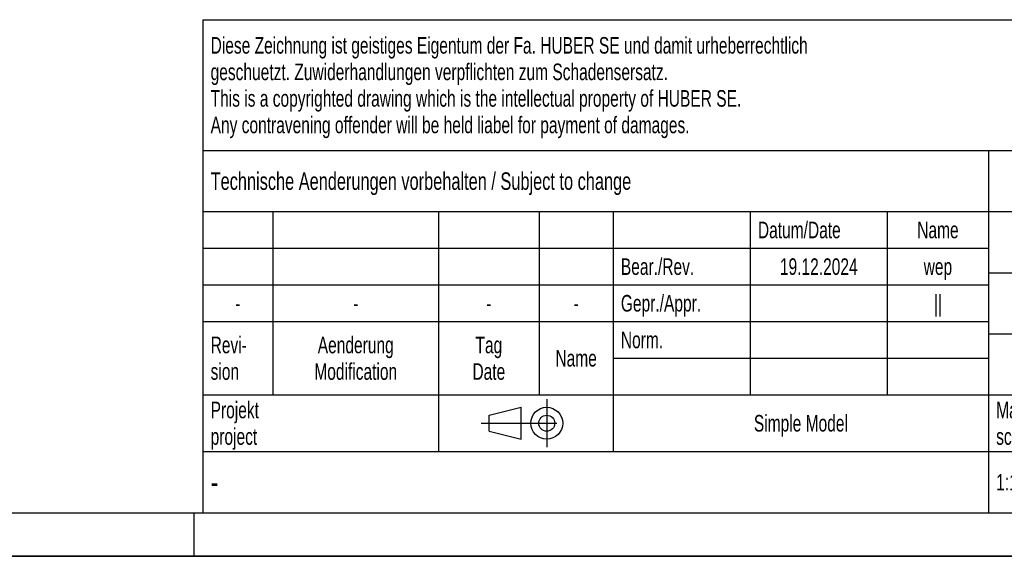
# Model space of a CAD drawing. Header units: millimetres. Extents: x 0 to 4200, y 0 to 2970.
# Tile 4 of 14: x 2100 to 3228, y 0 to 615. Entities that reach past the tile are written whole.
import ezdxf

# ---------------------------------------------------------------- set-up
doc = ezdxf.new("R2010")
doc.units = ezdxf.units.MM
doc.header["$LTSCALE"] = 231
doc.linetypes.add('CENTER', pattern=[0.6, 0.375, -0.075, 0.075, -0.075])
doc.layers.get('0').update_dxf_attribs({"linetype": 'CONTINUOUS'})
doc.styles.get("Standard").update_dxf_attribs({"font": 'txt', "width": 0.7})
doc.styles.add('TEXTSTYLE_4', font='txt', dxfattribs={"width": 0.8})
doc.styles.add('TEXTSTYLE_5', font='txt')

# ---------------------------------------------------------------- blocks, each defined once
blk = doc.blocks.new('PROJEKTIONSMETHODE_1_BL3', base_point=(2680, 152.5))
at = {"color": 2, "linetype": 'Continuous'}
for p, q in [((2637.8, 161.7), (2674.5, 170.8)), ((2674.5, 134.2), (2674.5, 170.8)), ((2637.8, 143.3), (2637.8, 161.7)), ((2637.8, 143.3), (2674.5, 134.2))]:
    blk.add_line(p, q, dxfattribs=at)
at = {"color": 2, "linetype": 'CENTER'}
for p, q in [((2703.8, 180), (2703.8, 125)), ((2628.7, 152.5), (2731.3, 152.5))]:
    blk.add_line(p, q, dxfattribs=at)
at = {"color": 2, "linetype": 'Continuous'}
for radius in [18.3, 9.17]:
    blk.add_circle((2703.8, 152.5), radius, dxfattribs=at)
blk = doc.blocks.new('*T14')
at = {"color": 3, "linetype": 'Continuous'}
for p, q in [((0, 0), (1840, 0)), ((0, 0), (0, -565)), ((1200, 0), (1200, -220)), ((1840, 0), (1840, -565)), ((0, -150), (1200, -150)), ((900, -150), (900, -565)), ((0, -220), (1840, -220)), ((80, -220), (80, -430)), ((270, -220), (270, -495)), ((385, -220), (385, -430)), ((470, -220), (470, -495)), ((627, -220), (627, -430)), ((784, -220), (784, -430)), ((0, -262), (900, -262)), ((900, -290), (1840, -290)), ((0, -304), (900, -304)), ((0, -346), (900, -346)), ((900, -360), (1840, -360)), ((470, -388), (900, -388)), ((0, -430), (1840, -430)), ((1200, -430), (1200, -565)), ((1710, -430), (1710, -565)), ((0, -495), (1840, -495)), ((0, -565), (1840, -565))]:
    blk.add_line(p, q, dxfattribs=at)
at = {"color": 2, "linetype": 'Continuous', "line_spacing_factor": 0.96}
for s, insert, char_height, width, attachment_point in [('Diese Zeichnung ist geistiges Eigentum der Fa. HUBER SE und damit urheberrechtlich \\Pgeschuetzt. Zuwiderhandlungen verpflichten zum Schadensersatz.\\PThis is a copyrighted drawing which is the intellectual property of HUBER SE.\\PAny contravening offender will be held liabel for payment of damages.', (8.75, -19.9), 19, 2214.8571, 1), ('Technische Aenderungen vorbehalten / Subject to change', (8.75, -175), 20, 1524.7619, 1), ('ISO 2768-mK', (1050, -175.5), 19, 332.9524, 2), ('Datum/Date', (635.75, -231.5), 19, 292.2381, 1), ('Name', (842, -231.5), 19, 126.6667, 2), ('Schachtabdeckung', (1370, -240), 30, 680, 2), ('Bear./Rev.', (478.75, -273.5), 19, 272.3333, 1), ('19.12.2024', (705.5, -273.5), 19, 273.2381, 2), ('wep', (842, -273.5), 19, 99.5238, 2), ('Gepr./Appr.', (478.75, -315.5), 19, 299.4762, 1), ('||', (842, -315.5), 19, 50.6667, 2), ('manhole cover', (1370, -310), 30, 564.2857, 2), ('-', (40, -315.5), 19, 34.381, 2), ('-', (175, -315.5), 19, 34.381, 2), ('-', (327.5, -315.5), 19, 34.381, 2), ('-', (427.5, -315.5), 19, 34.381, 2), ('Norm. ', (478.75, -357.5), 19, 175.5238, 1), ('Revi-\\Psion', (8.75, -363.3), 19, 138.4286, 1), ('Aenderung\\PModification', (175, -363.3), 19, 303.0952, 2), ('Tag\\PDate', (327.5, -363.3), 19, 117.619, 2), ('Name', (427.5, -378.5), 19, 126.6667, 2), ('SD1.1 G 1000x1000 DL', (1370, -380), 30, 891.4286, 2), ('Projekt\\Pproject', (8.75, -437.8), 19, 183.6667, 1), ('Massstab\\Pscale', (908.75, -437.8), 19, 224.381, 1), ('Nummer\\Pnumber', (1208.75, -437.8), 19, 186.381, 1), ('Blatt\\Psheet', (1775, -437.8), 19, 137.5238, 2), ('Simple Model', (685, -453), 19, 328.4286, 2), ('1:10', (908.75, -520.5), 19, 94.0952, 1), ('1/1', (1775, -520.5), 19, 79.619, 2)]:
    blk.add_mtext(s, dxfattribs=dict(at, insert=insert, char_height=char_height, width=width, attachment_point=attachment_point))
for s, insert, char_height, width, attachment_point, style in [('52335836', (1701.25, -510), 40, 586.6667, 3, 'TEXTSTYLE_5'), ('-', (8.75, -517.5), 25, 18.3333, 1, 'TEXTSTYLE_4')]:
    blk.add_mtext(s, dxfattribs=dict(at, insert=insert, char_height=char_height, width=width, attachment_point=attachment_point, style=style))

msp = doc.modelspace()

# ---------------------------------------------------------------- linework, layer by layer
at = {"color": 5, "linetype": 'Continuous'}
msp.add_line((50, 50), (4150, 50), dxfattribs=at)
at = {"color": 3, "linetype": 'Continuous'}
for p, q in [((2300, 0), (2300, 50)), ((4200, 0), (0, 0))]:
    msp.add_line(p, q, dxfattribs=at)
at = {"color": 7, "linetype": 'Continuous'}
msp.add_line((0, 0), (4200, 0), dxfattribs=at)

# ---------------------------------------------------------------- block references
msp.add_blockref('*T14', (2310, 615))
at = {"color": 2, "linetype": 'Continuous'}
msp.add_blockref('PROJEKTIONSMETHODE_1_BL3', (2680, 152.5), dxfattribs=at)

doc.saveas('drawing.dxf')
